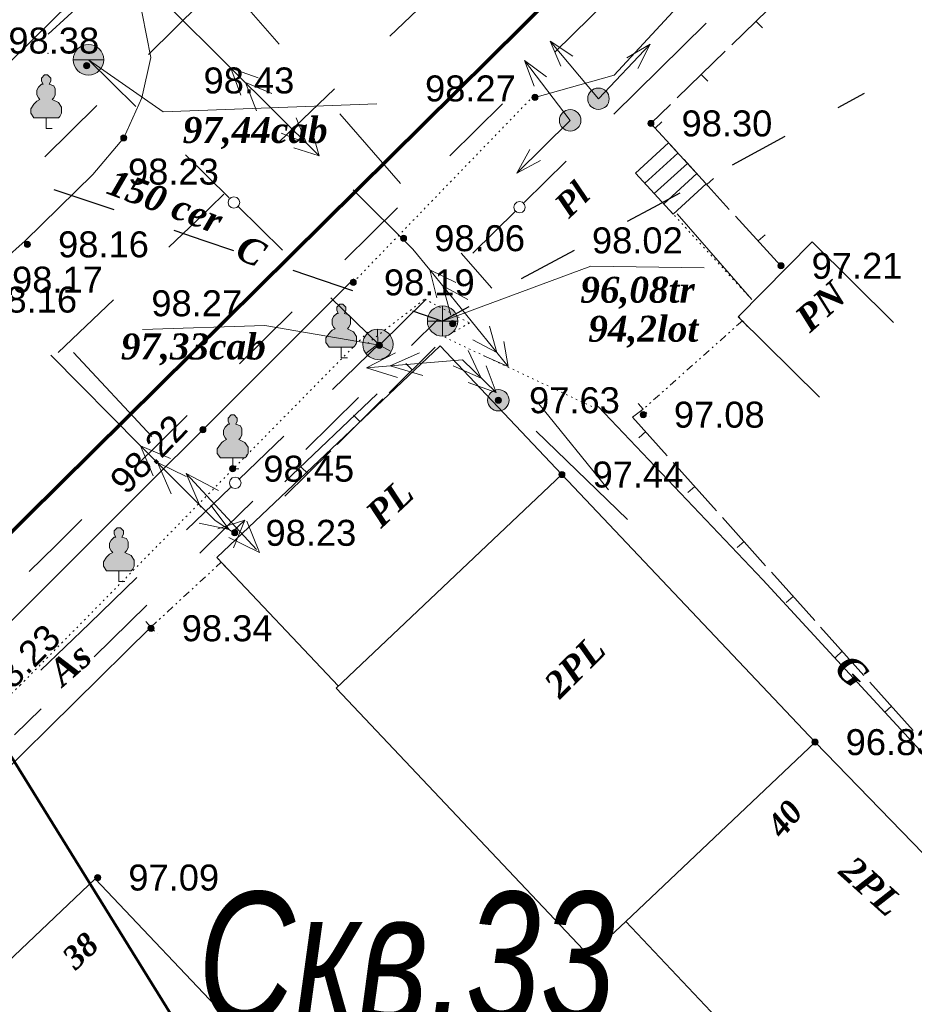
# Model space of a CAD drawing. Header units: millimetres. Extents: x 9396 to 25236, y 15106 to 31102.
# Tile 39 of 256: x 10023 to 10081, y 16314 to 16378. Entities that reach past the tile are written whole.
import ezdxf
from ezdxf.enums import TextEntityAlignment as Align

# ---------------------------------------------------------------- set-up
doc = ezdxf.new("R2010")
doc.units = ezdxf.units.MM
for name, pattern in [('DIVIDE', [1.25, 0.5, -0.25, 0, -0.25, 0, -0.25]), ('DOT', [0.25, 0, -0.25]), ('HIDDEN', [0.375, 0.25, -0.125])]:
    doc.linetypes.add(name, pattern=pattern)
for name, color, linetype, lineweight, true_color in [('1001010', 7, 'Continuous', 9, 0x000000), ('1060000', 7, 'Continuous', 9, 0x000000), ('1070000', 7, 'DOT', 9, 0x000000), ('2030023', 7, 'Continuous', 9, 0x000000), ('21100200', 7, 'HIDDEN', 0, 0x800080), ('3000105', 7, 'DIVIDE', 9, 0x000000), ('3000113', 7, 'Continuous', 9, 0x000000), ('3000220', 7, 'Continuous', 9, 0x000000), ('4000210', 7, 'Continuous', 9, 0x000000), ('5010210', 7, 'Continuous', 20, 0x008000), ('5010320', 7, 'Continuous', 20, 0x800000), ('5010420', 7, 'Continuous', 9, 0x000000), ('5010430', 7, 'Continuous', 9, 0x000000), ('6011210', 1, 'Continuous', 9, 0xff0000), ('6011300', 1, 'Continuous', 20, 0xff0000), ('6011400', 7, 'Continuous', 9, 0xc0c0c0), ('8010110', 7, 'Continuous', 20, 0x0080ff), ('8010120', 7, 'Continuous', 20, 0x0080ff), ('9010110', 7, 'Continuous', 9, 0x000000), ('9010120', 7, 'Continuous', 20, 0x000000), ('9010200', 7, 'Continuous', 9, 0x000000)]:
    doc.layers.add(name, color=color, linetype=linetype, lineweight=lineweight, true_color=true_color)
doc.layers.add('sloii', color=140, linetype='Continuous', lineweight=50)
doc.layers.add('Канализация', color=1, linetype='Continuous', lineweight=70)
doc.styles.add('1', font='timesbi.ttf', dxfattribs={"height": 0.0012697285})
doc.styles.add('10', font='timesbi.ttf', dxfattribs={"height": 0.001481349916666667})
doc.styles.add('12', font='timesbi.ttf', dxfattribs={"height": 0.001692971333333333})
doc.styles.add('13', font='timesbi.ttf', dxfattribs={"height": 0.001692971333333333})
doc.styles.add('2', font='timesbi.ttf', dxfattribs={"height": 0.001692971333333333})
doc.styles.add('3', font='timesbi.ttf', dxfattribs={"height": 0.001692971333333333})
doc.styles.add('9', font='timesbi.ttf', dxfattribs={"height": 0.001692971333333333})
doc.styles.add('F2', font='arial.ttf', dxfattribs={"height": 0.001692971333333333})
doc.styles.add('style1', font='ARIALNI.TTF')

# ---------------------------------------------------------------- blocks, each defined once
blk = doc.blocks.new('SYMBOL21100200')
at = {"true_color": 0x800080}
h = blk.add_hatch(color=216, dxfattribs=at)
edge = h.paths.add_edge_path()
edge.add_arc((0, 0), 0.1, 0, 360)
at = {"color": 216, "linetype": 'Continuous', "lineweight": 0, "true_color": 0x800080}
blk.add_circle((0, 0), 0.1, dxfattribs=at)
blk = doc.blocks.new('SYMBOL4000210')
at = {"true_color": 0xffffff}
blk.add_hatch(color=7, dxfattribs=at).paths.add_polyline_path([(0.05, 1.75), (-0.05, 1.75), (-0.15, 1.65), (-0.15, 1.55), (-0.1, 1.45), (-0.15, 1.45), (-0.25, 1.35), (-0.3, 1.25), (-0.3, 1.1), (-0.25, 1), (-0.2, 0.95), (-0.3, 0.9), (-0.35, 0.85), (-0.4, 0.8), (-0.5, 0.65), (-0.5, 0.5), (-0.4, 0.35), (-0.3, 0.35), (-0.1, 0.35), (0, 0.35), (0.15, 0.35), (0.4, 0.35), (0.45, 0.4), (0.5, 0.5), (0.5, 0.7), (0.4, 0.85), (0.2, 0.95), (0.25, 1), (0.3, 1.1), (0.3, 1.3), (0.25, 1.4), (0.1, 1.45), (0.15, 1.55), (0.15, 1.65)])
at = {"color": 18, "linetype": 'Continuous', "lineweight": 0, "true_color": 0x000000, "flags": 128}
blk.add_lwpolyline([(0.05, 1.75), (-0.05, 1.75), (-0.15, 1.65), (-0.15, 1.55), (-0.1, 1.45), (-0.15, 1.45), (-0.25, 1.35), (-0.3, 1.25), (-0.3, 1.1), (-0.25, 1), (-0.2, 0.95), (-0.3, 0.9), (-0.35, 0.85), (-0.4, 0.8), (-0.5, 0.65), (-0.5, 0.5), (-0.4, 0.35), (-0.3, 0.35), (-0.1, 0.35), (0, 0.35), (0.15, 0.35), (0.4, 0.35), (0.45, 0.4), (0.5, 0.5), (0.5, 0.7), (0.4, 0.85), (0.2, 0.95), (0.25, 1), (0.3, 1.1), (0.3, 1.3), (0.25, 1.4), (0.1, 1.45), (0.15, 1.55), (0.15, 1.65), (0.05, 1.75)], close=True, dxfattribs=at)
blk.add_lwpolyline([(0, 0.35), (0, 0), (0.2, 0)], dxfattribs=at)
blk = doc.blocks.new('SYMBOL5010420')
at = {"true_color": 0xffffff}
h = blk.add_hatch(color=7, dxfattribs=at)
edge = h.paths.add_edge_path()
edge.add_arc((0, 0), 0.5, 0, 360)
at = {"color": 18, "linetype": 'Continuous', "lineweight": 9, "true_color": 0x000000, "flags": 128}
blk.add_lwpolyline([(-0.5, 0), (0.5, 0)], dxfattribs=at)
at = {"color": 18, "linetype": 'Continuous', "lineweight": 9, "true_color": 0x000000}
blk.add_circle((0, 0), 0.5, dxfattribs=at)
blk = doc.blocks.new('SYMBOL9010200')
at = {"true_color": 0xffffff}
h = blk.add_hatch(color=7, dxfattribs=at)
edge = h.paths.add_edge_path()
edge.add_arc((0.01, 0), 0.495, 0, 360)
at = {"color": 18, "linetype": 'Continuous', "lineweight": 0, "true_color": 0x000000, "flags": 128}
for points in [[(0.0025, 0.007), (-0.007, 0.495)], [(0.0025, 0.0025), (-0.3845, -0.3005)], [(0.005, 0), (0.44, -0.238)]]:
    blk.add_lwpolyline(points, dxfattribs=at)
at = {"color": 18, "linetype": 'Continuous', "lineweight": 0, "true_color": 0x000000}
blk.add_circle((0.01, 0), 0.495, dxfattribs=at)
blk = doc.blocks.new('SYMBOL5010430')
at = {"true_color": 0xffffff}
h = blk.add_hatch(color=7, dxfattribs=at)
edge = h.paths.add_edge_path()
edge.add_arc((0, 0), 0.495, 0, 360)
at = {"color": 18, "linetype": 'Continuous', "lineweight": 0, "true_color": 0x000000, "flags": 128}
for points in [[(0, -0.495), (0, 0.495)], [(-0.495, 0), (0.495, 0)]]:
    blk.add_lwpolyline(points, dxfattribs=at)
at = {"color": 18, "linetype": 'Continuous', "lineweight": 0, "true_color": 0x000000}
blk.add_circle((0, 0), 0.495, dxfattribs=at)
blk = doc.blocks.new('SYMBOL2030023')
at = {"true_color": 0xffffff}
h = blk.add_hatch(color=7, dxfattribs=at)
edge = h.paths.add_edge_path()
edge.add_arc((0, 0), 0.35, 0, 360)
at = {"color": 18, "linetype": 'Continuous', "lineweight": 0, "true_color": 0x000000}
blk.add_circle((0, 0), 0.35, dxfattribs=at)

msp = doc.modelspace()

# ---------------------------------------------------------------- linework, layer by layer
at = {"layer": '1001010', "color": 253}
for p, q in [((10074.79402277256, 16353.89540226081, 194.12), (10069.49798098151, 16359.13745991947, 194.12)), ((10059.77740280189, 16317.49030739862, 191.0731789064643), (10062.15963498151, 16319.71939991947, 191.0731789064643))]:
    msp.add_line(p, q, dxfattribs=at)
for points in [[(10069.49798098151, 16359.13745991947, 194.12), (10074.32298129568, 16364.01214939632, 195.099968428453), (10079.61902308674, 16358.77009173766, 195.099968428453)], [(10043.42827092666, 16335.07304386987, 191.0731789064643), (10035.49800274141, 16343.45509703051, 191.0731789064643), (10050.06771279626, 16357.23951308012, 191.0731789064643), (10057.99798098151, 16348.85745991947, 191.0731789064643)], [(10074.49798098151, 16331.41745991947, 191.0731789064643), (10057.99798098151, 16348.85745991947, 191.0731789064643), (10043.27740280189, 16334.93030739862, 191.0731789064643), (10059.77740280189, 16317.49030739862, 191.0731789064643)], [(10062.15963498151, 16319.71939991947, 0), (10074.49798498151, 16331.41745991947, 0), (10087.88299698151, 16317.61929991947, 0), (10078.25797898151, 16308.51745991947, 0)], [(10036.59154157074, 16313.00024198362, 98.34), (10027.56772635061, 16322.50868654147, 98.34), (10014.36108226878, 16309.97516277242, 98.34), (10023.3848974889, 16300.46671821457, 98.34)], [(10062.15963498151, 16319.71939991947, 0), (10072.87816498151, 16308.38479991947, 0), (10075.78446698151, 16311.13313991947, 0), (10078.25797898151, 16308.51745991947, 0)]]:
    msp.add_polyline3d(points, dxfattribs=at)
at = {"layer": '1060000', "color": 253}
for p, q in [((10063.41295571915, 16367.83503372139, 196.1454631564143), (10065.56608760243, 16369.80255078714, 196.1454631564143)), ((10064.0231979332, 16367.16722148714, 195.9885848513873), (10066.17632981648, 16369.1347385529, 195.9885848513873)), ((10064.63344014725, 16366.4994092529, 195.8317065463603), (10066.78657203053, 16368.46692631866, 195.8317065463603)), ((10065.50703223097, 16365.85139456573, 193.3834624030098), (10070.37798098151, 16360.25745991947, 194.4)), ((10018.65798098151, 16335.89745991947, 192.6425854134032), (10044.43447835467, 16361.61512305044, 192.6425854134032))]:
    msp.add_line(p, q, dxfattribs=at)
for points in [[(10056.23798098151, 16373.43745991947, 196.54), (10061.40210520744, 16374.87412383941, 195.51), (10080.26089314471, 16395.26200269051, 195.51)], [(10024.49524023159, 16392.9369125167, 188.4957921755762), (10028.06311903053, 16388.00984179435, 196.62), (10030.35675540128, 16380.36438722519, 196.42), (10031.20625035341, 16376.03196296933, 196.62), (10030.61160388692, 16373.39852861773, 196.5421763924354), (10029.43798098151, 16370.79745991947, 196.46)], [(10027.13883186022, 16375.88821714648, 196.0162896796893), (10032.00957986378, 16372.49553797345, 196.86), (10045.9412970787, 16373.00523494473, 196.86)], [(10011.49798098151, 16354.91745991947, 187.9653542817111), (10020.15798098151, 16361.55745991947, 104.4343162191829), (10023.01968160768, 16364.08782181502, 104.4343162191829), (10027.42230712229, 16368.41796220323, 104.4343162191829), (10029.43798098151, 16370.79745991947, 104.4343162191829)], [(10050.21798098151, 16358.85745991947, 196.08), (10059.87887474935, 16362.43258623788, 192.1341387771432), (10067.27237308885, 16362.33236467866, 192.1341387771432)], [(10046.09798098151, 16357.27745991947, 196.54), (10038.63564049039, 16358.56382075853, 191.2762384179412), (10030.65038794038, 16358.30897227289, 191.2762384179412)]]:
    msp.add_polyline3d(points, dxfattribs=at)
msp.add_polyline3d([(10067.39681424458, 16367.79911408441, 195.6748282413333), (10064.95584538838, 16370.47036302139, 196.3023414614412), (10062.8027135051, 16368.50284595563, 196.3023414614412), (10065.2436823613, 16365.83159701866, 195.6748282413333), (10067.39681424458, 16367.79911408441, 195.6748282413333)], close=True, dxfattribs=at)
at = {"layer": '1070000', "color": 253}
for p, q in [((10044.39798098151, 16361.37745991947, 196.38), (10056.30513549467, 16373.68483090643, 194.42)), ((10070.37798098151, 16360.25745991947, 194.4), (10064.75702132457, 16366.36416947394, 195.7999368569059))]:
    msp.add_line(p, q, dxfattribs=at)
for points in [[(10045.3378613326, 16357.40848960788, 196.0038292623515), (10049.06022153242, 16360.2866399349, 196.5177683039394), (10051.97271123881, 16358.73371974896, 195.4), (10050.35867082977, 16357.79927530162, 195.4), (10060.4676607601, 16353.0421035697, 195.4)], [(10045.35430619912, 16358.14189610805, 152.7013891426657), (10022.702760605, 16335.14335147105, 152.7013891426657), (9997.588316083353, 16311.2179601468, 152.7013891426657)]]:
    msp.add_polyline3d(points, dxfattribs=at)
at = {"layer": '3000105', "color": 253}
for p, q in [((10070.09582269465, 16358.50196690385, 195.5749921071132), (10069.36366107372, 16359.3229050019, 195.5749921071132)), ((10069.76302195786, 16358.87512058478, 196.54), (10063.2936538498, 16353.10535176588, 194.6099842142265)), ((10062.96085311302, 16353.47850544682, 195.5749921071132), (10063.69301473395, 16352.65756734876, 195.5749921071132)), ((10031.20625035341, 16338.90903356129, 98.34), (10035.79155170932, 16343.14482466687, 98.34)), ((10036.13083035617, 16342.77755092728, 98.34), (10035.38441733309, 16343.58555315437, 98.34)), ((10030.86697170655, 16339.27630730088, 98.34), (10031.61338472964, 16338.46830507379, 98.34))]:
    msp.add_line(p, q, dxfattribs=at)
at = {"layer": '3000113', "color": 253}
msp.add_line((10031.20625035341, 16338.90903356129, 150.1033864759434), (10020.30129776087, 16328.15418533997, 150.1033864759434), dxfattribs=at)
at = {"layer": '3000220', "color": 253}
for p, q in [((10072.23088953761, 16379.92672905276, 195.51), (10069.08088953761, 16376.86672905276, 195.51)), ((10070.65088953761, 16378.39672905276, 195.51), (10071.07088953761, 16377.96672905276, 195.51)), ((10068.65088953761, 16376.45672905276, 195.51), (10065.51088953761, 16373.39672905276, 195.51)), ((10067.08088953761, 16374.92672905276, 195.51), (10067.50088953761, 16374.49672905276, 195.51)), ((10064.07088953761, 16371.43672905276, 195.51), (10064.52088953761, 16371.83672905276, 195.51)), ((10065.96088953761, 16369.37672905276, 195.51), (10068.91088953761, 16366.13672905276, 195.51)), ((10067.44088953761, 16367.75672905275, 195.51), (10067.88088953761, 16368.15672905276, 195.51)), ((10069.32088953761, 16365.69672905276, 195.51), (10072.28088953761, 16362.45672905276, 195.51)), ((10070.80088953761, 16364.07672905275, 195.51), (10071.24088953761, 16364.47672905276, 195.51)), ((10046.74088953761, 16354.18672905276), (10049.74088953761, 16357.15672905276)), ((10048.24088953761, 16355.67672905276), (10047.82088953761, 16356.09672905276)), ((10043.34088953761, 16350.81672905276), (10046.33088953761, 16353.78672905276)), ((10044.84088953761, 16352.29672905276), (10044.41088953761, 16352.72672905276)), ((10063.46088953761, 16351.65672905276), (10063.01088953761, 16351.25672905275)), ((10039.94088953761, 16347.43672905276), (10042.93088953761, 16350.40672905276)), ((10068.07088953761, 16346.49672905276), (10065.25088953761, 16349.64672905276)), ((10041.43088953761, 16348.92672905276), (10041.01088953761, 16349.34672905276)), ((10066.66088953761, 16348.07672905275), (10066.21088953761, 16347.67672905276)), ((10071.28088953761, 16342.91672905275), (10068.46088953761, 16346.06672905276)), ((10069.87088953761, 16344.49672905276), (10069.42088953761, 16344.09672905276)), ((10074.48088953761, 16339.33672905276), (10071.66088953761, 16342.48672905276)), ((10073.07088953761, 16340.91672905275), (10072.62088953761, 16340.51672905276)), ((10077.68088953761, 16335.75672905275), (10074.86088953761, 16338.90672905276)), ((10076.27088953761, 16337.33672905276), (10075.83088953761, 16336.93672905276)), ((10080.89088953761, 16332.17672905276), (10078.07088953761, 16335.32672905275)), ((10079.48088953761, 16333.75672905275), (10079.03088953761, 16333.35672905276))]:
    msp.add_line(p, q, dxfattribs=at)
for points in [[(10065.08088953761, 16372.97672905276, 195.51), (10063.80088953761, 16371.73672905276, 195.51), (10065.55088953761, 16369.81672905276, 195.51)], [(10064.87088953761, 16350.07672905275, 0), (10062.61088953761, 16352.59672905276, 0), (10063.29088953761, 16353.10672905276, 0)]]:
    msp.add_polyline3d(points, dxfattribs=at)
at = {"layer": '5010210'}
for p, q in [((10057.56088953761, 16376.40672905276, 123.1467717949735), (10060.99088953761, 16379.78672905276, 123.1467717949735)), ((10034.43088953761, 16379.57672905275, 143.8465440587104), (10031.06088953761, 16376.23672905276, 143.8465440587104)), ((10025.99088953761, 16371.22672905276, 143.8465440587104), (10027.68088953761, 16372.89672905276, 143.8465440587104)), ((10054.13088953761, 16373.01672905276, 123.1467717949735), (10052.42088953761, 16371.32672905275, 123.1467717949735)), ((10052.42088953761, 16371.32672905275, 123.1467717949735), (10050.70088953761, 16369.62672905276, 123.1467717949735)), ((10024.30088953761, 16369.55672905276, 143.8465440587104), (10025.99088953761, 16371.22672905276, 143.8465440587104)), ((10043.85088953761, 16362.85672905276, 123.1467717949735), (10047.28088953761, 16366.24672905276, 123.1467717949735)), ((10040.42088953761, 16359.46672905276, 123.1467717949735), (10038.71088953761, 16357.77672905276, 123.1467717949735)), ((10038.71088953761, 16357.77672905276, 123.1467717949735), (10036.99088953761, 16356.07672905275, 123.1467717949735)), ((10030.14088953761, 16349.30672905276, 123.1467717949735), (10033.57088953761, 16352.69672905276, 123.1467717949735)), ((10026.71088953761, 16345.91672905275, 123.1467717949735), (10025.00088953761, 16344.22672905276, 123.1467717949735)), ((10025.00088953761, 16344.22672905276, 123.1467717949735), (10023.28088953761, 16342.53672905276, 123.1467717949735))]:
    msp.add_line(p, q, dxfattribs=at)
at = {"layer": '5010320', "lineweight": 30}
for p, q in [((10048.58088953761, 16379.13672905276, 191.2762384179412), (10046.78088953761, 16377.41672905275, 191.2762384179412)), ((10039.57088953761, 16370.54672905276, 191.2762384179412), (10043.18088953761, 16373.98672905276, 191.2762384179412)), ((10077.71088953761, 16373.68672905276, 196.53699091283), (10075.99088953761, 16372.75672905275, 196.53699091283)), ((10069.12088953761, 16369.04672905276, 196.53699091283), (10072.56088953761, 16370.90672905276, 196.53699091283)), ((10028.81088953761, 16366.09672905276, 196.0162896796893), (10024.91088953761, 16367.40672905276, 196.0162896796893)), ((10035.97088953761, 16367.11672905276, 191.2762384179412), (10034.17088953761, 16365.39672905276, 191.2762384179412)), ((10065.68088953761, 16367.19672905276, 196.53699091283), (10063.96088953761, 16366.26672905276, 196.53699091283)), ((10063.96088953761, 16366.26672905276, 196.53699091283), (10062.25088953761, 16365.34672905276, 196.53699091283)), ((10034.17088953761, 16365.39672905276, 191.2762384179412), (10032.37088953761, 16363.67672905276, 191.2762384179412)), ((10032.70088953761, 16364.77672905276, 196.0162896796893), (10034.65088953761, 16364.11672905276, 196.0162896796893)), ((10034.65088953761, 16364.11672905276, 196.0162896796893), (10036.59088953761, 16363.45672905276, 196.0162896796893)), ((10055.37088953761, 16361.63672905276, 196.53699091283), (10058.81088953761, 16363.48672905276, 196.53699091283)), ((10044.38088953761, 16360.82672905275, 196.0162896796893), (10040.49088953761, 16362.14672905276, 196.0162896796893)), ((10025.16088953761, 16356.80672905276, 191.2762384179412), (10028.76088953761, 16360.24672905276, 191.2762384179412)), ((10051.94088953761, 16359.78672905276, 196.53699091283), (10050.22088953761, 16358.85672905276, 196.53699091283)), ((10048.27088953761, 16359.51672905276, 196.0162896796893), (10050.22088953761, 16358.85672905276, 196.0162896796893)), ((10048.20088953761, 16357.26672905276, 196.3078903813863), (10049.92088953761, 16358.95672905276, 196.3078903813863)), ((10044.75088953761, 16353.88672905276, 196.3078903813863), (10041.30088953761, 16350.49672905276, 196.3078903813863)), ((10036.12088953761, 16345.42672905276, 196.3078903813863), (10037.85088953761, 16347.11672905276, 196.3078903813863)), ((10034.40088953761, 16343.72672905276, 196.3078903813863), (10036.12088953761, 16345.42672905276, 196.3078903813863)), ((10030.95088953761, 16340.34672905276, 196.3078903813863), (10027.50088953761, 16336.96672905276, 196.3078903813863)), ((10022.32088953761, 16331.88672905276, 196.3078903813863), (10024.05088953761, 16333.57672905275, 196.3078903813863))]:
    msp.add_line(p, q, dxfattribs=at)
at = {"layer": '6011210'}
for p, q in [((10060.38271126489, 16373.34503292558, 196.4), (10057.22644611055, 16377.09309779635, 196.4)), ((10060.38271126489, 16373.34503292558, 193.507784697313), (10063.75908092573, 16376.89610711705, 193.507784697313)), ((10058.53798098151, 16371.93745991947, 196.75), (10055.56156109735, 16375.82987879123, 196.75)), ((10058.53798098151, 16371.93745991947, 196.725), (10055.05355238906, 16368.49235362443, 196.725))]:
    msp.add_line(p, q, dxfattribs=at)
for points in [[(10057.93902127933, 16375.47068088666, 196.4), (10057.22644611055, 16377.09309779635, 196.4), (10057.22644611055, 16377.09309779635, 196.4), (10058.70393247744, 16376.11481663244, 196.4)], [(10062.2253328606, 16376.00862930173, 193.507784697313), (10063.75908092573, 16376.89610711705, 193.507784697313), (10063.75908092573, 16376.89610711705, 193.507784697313), (10062.95004187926, 16375.3195742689, 193.507784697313)], [(10056.19701096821, 16374.17573143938, 196.75), (10055.56156109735, 16375.82987879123, 196.75), (10055.56156109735, 16375.82987879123, 196.75), (10056.99138216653, 16374.7831640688, 196.75)], [(10056.61397723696, 16369.33204064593, 196.725), (10055.05355238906, 16368.49235362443, 196.725), (10055.05355238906, 16368.49235362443, 196.725), (10055.9108943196, 16370.04314852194, 196.725)]]:
    msp.add_polyline3d(points, dxfattribs=at)
at = {"layer": '6011300'}
for p, q in [((10020.78088953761, 16374.54672905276, 131.4276062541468), (10025.91088953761, 16379.55672905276, 131.4276062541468)), ((10036.42088953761, 16375.34672905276, 152.0810495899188), (10042.17088953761, 16369.62672905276, 152.0810495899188)), ((10036.42088953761, 16375.34672905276, 152.0810495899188), (10038.19088953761, 16374.70672905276, 152.0810495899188)), ((10036.42088953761, 16375.34672905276, 152.0810495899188), (10037.07088953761, 16373.57672905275, 152.0810495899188)), ((10049.38088953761, 16362.19672905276, 152.0810495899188), (10054.50088953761, 16355.90672905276, 152.0810495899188)), ((10049.38088953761, 16362.19672905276, 152.0810495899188), (10051.08088953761, 16361.37672905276, 152.0810495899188)), ((10049.38088953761, 16362.19672905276, 152.0810495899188), (10049.84088953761, 16360.36672905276, 152.0810495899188)), ((10024.69088953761, 16356.62672905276, 95.1312007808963), (10030.53088953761, 16350.73672905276, 95.1312007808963)), ((10045.26088953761, 16355.81672905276, 95.1312007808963), (10047.15088953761, 16356.77672905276, 95.1312007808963)), ((10045.26088953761, 16355.81672905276, 95.1312007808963), (10047.28088953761, 16355.17672905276, 95.1312007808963)), ((10039.94088953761, 16348.38672905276, 95.1312007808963), (10045.95088953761, 16354.10672905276, 95.1312007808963)), ((10056.49088953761, 16353.45672905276, 152.0810495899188), (10061.04088953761, 16347.86672905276, 152.0810495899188)), ((10056.32088953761, 16351.68672905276, 95.1312007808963), (10062.28088953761, 16345.92672905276, 95.1312007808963)), ((10030.53088953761, 16350.73672905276, 95.1312007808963), (10032.49088953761, 16349.90672905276, 95.1312007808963)), ((10030.53088953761, 16350.73672905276, 95.1312007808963), (10031.35088953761, 16348.77672905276, 95.1312007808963))]:
    msp.add_line(p, q, dxfattribs=at)
for points in [[(10031.34088953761, 16380.46672905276, 152.0810495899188), (10032.14088953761, 16379.59672905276, 152.0810495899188), (10036.42088953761, 16375.34672905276, 152.0810495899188)], [(10037.37088953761, 16374.39672905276, 152.0810495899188), (10039.08088953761, 16373.68672905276, 152.0810495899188), (10037.37088953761, 16374.39672905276, 152.0810495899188), (10038.09088953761, 16372.55672905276, 152.0810495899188)], [(10040.68088953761, 16372.09672905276, 152.0810495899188), (10041.34088953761, 16370.45672905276, 152.0810495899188), (10039.69088953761, 16371.09672905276, 152.0810495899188)], [(10041.71088953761, 16371.20672905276, 152.0810495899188), (10042.17088953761, 16369.62672905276, 152.0810495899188), (10040.52088953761, 16370.13672905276, 152.0810495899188)], [(10044.40088953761, 16367.40672905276, 152.0810495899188), (10048.28088953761, 16363.54672905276, 152.0810495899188), (10049.38088953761, 16362.19672905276, 152.0810495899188)], [(10050.23088953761, 16361.14672905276, 152.0810495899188), (10051.86088953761, 16360.25672905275, 152.0810495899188), (10050.23088953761, 16361.14672905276, 152.0810495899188), (10050.75088953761, 16359.24672905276, 152.0810495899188)], [(10053.28088953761, 16358.51672905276, 152.0810495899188), (10053.76088953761, 16356.81672905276, 152.0810495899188), (10052.19088953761, 16357.62672905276, 152.0810495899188)], [(10054.21088953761, 16357.52672905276, 152.0810495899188), (10054.50088953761, 16355.90672905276, 152.0810495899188), (10052.91088953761, 16356.58672905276, 152.0810495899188)], [(10046.80088953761, 16355.94672905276, 95.1312007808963), (10048.71088953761, 16356.79672905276, 95.1312007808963), (10046.80088953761, 16355.94672905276, 95.1312007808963), (10048.94088953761, 16355.31672905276, 95.1312007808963)], [(10051.88088953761, 16356.94672905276, 95.1312007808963), (10052.74088953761, 16355.14672905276, 95.1312007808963), (10050.91088953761, 16355.93672905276, 95.1312007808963)], [(10045.26088953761, 16355.81672905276, 95.1312007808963), (10051.51088953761, 16356.32672905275, 95.1312007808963), (10053.71088953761, 16354.20672905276, 95.1312007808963)], [(10053.07088953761, 16355.93672905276, 95.1312007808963), (10053.71088953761, 16354.20672905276, 95.1312007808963), (10051.88088953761, 16354.85672905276, 95.1312007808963)], [(10030.53088953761, 16350.73672905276, 95.1312007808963), (10035.39088953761, 16345.85672905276, 95.1312007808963), (10036.53088953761, 16345.12672905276, 95.1312007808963), (10037.32088953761, 16345.88672905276, 95.1312007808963)], [(10031.63088953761, 16349.63672905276, 95.1312007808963), (10033.51088953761, 16348.73672905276, 95.1312007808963), (10031.63088953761, 16349.63672905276, 95.1312007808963), (10032.52088953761, 16347.60672905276, 95.1312007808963)], [(10035.11088953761, 16346.86672905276, 95.1312007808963), (10036.31088953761, 16345.26672905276, 95.1312007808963), (10034.36088953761, 16345.67672905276, 95.1312007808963)], [(10035.57088953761, 16345.31672905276, 95.1312007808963), (10037.32088953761, 16345.88672905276, 95.1312007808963), (10036.59088953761, 16344.08672905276, 95.1312007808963)]]:
    msp.add_polyline3d(points, dxfattribs=at)
at = {"layer": '6011400'}
for p, q in [((10031.27088953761, 16351.32672905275, 172.5201239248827), (10026.17088953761, 16356.81672905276, 172.5201239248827)), ((10038.08088953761, 16343.97672905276, 172.5201239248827), (10033.50088953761, 16348.92672905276, 172.5201239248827))]:
    msp.add_line(p, q, dxfattribs=at)
for points in [[(10034.44088953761, 16346.73672905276, 172.5201239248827), (10033.50088953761, 16348.92672905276, 172.5201239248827), (10035.61088953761, 16347.81672905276, 172.5201239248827)], [(10038.28088953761, 16343.77672905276, 172.5201239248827), (10036.29088953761, 16344.74672905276, 172.5201239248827), (10038.28088953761, 16343.77672905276, 172.5201239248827), (10037.46088953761, 16345.82672905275, 172.5201239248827)]]:
    msp.add_polyline3d(points, dxfattribs=at)
at = {"layer": '8010110'}
for p, q in [((10060.35797698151, 16353.29745991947), (10071.08611898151, 16341.98455991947)), ((10071.08611898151, 16341.98455991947), (10088.51848625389, 16323.08137592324))]:
    msp.add_line(p, q, dxfattribs=at)
at = {"layer": '8010120'}
for p, q in [((10039.56088953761, 16376.89672905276, 146.199835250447), (10037.59088953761, 16379.16672905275, 146.199835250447)), ((10043.52088953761, 16372.35672905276, 146.199835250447), (10047.48088953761, 16367.81672905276, 146.199835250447)), ((10053.42088953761, 16361.00672905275, 146.199835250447), (10051.44088953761, 16363.27672905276, 146.199835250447))]:
    msp.add_line(p, q, dxfattribs=at)
at = {"layer": '9010110'}
msp.add_point((10024.49867697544, 16376.31471313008), dxfattribs=at)
at = {"layer": '9010120', "color": 253}
for p, q in [((10024.50088953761, 16377.55672905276, 196.8160957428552), (10028.21088953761, 16380.94672905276, 196.8160957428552)), ((10067.41088953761, 16378.26672905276, 196.4090724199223), (10064.37088953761, 16375.27672905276, 196.4090724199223)), ((10027.14088953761, 16375.88672905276, 196.2781448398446), (10030.23088953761, 16372.84672905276, 196.2781448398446)), ((10064.37088953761, 16375.27672905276, 196.4090724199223), (10061.38088953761, 16372.33672905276, 196.4090724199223)), ((10036.30088953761, 16366.89672905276, 196.2781448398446), (10033.46088953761, 16369.68672905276, 196.2781448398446)), ((10055.54088953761, 16366.57672905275, 196.4090724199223), (10058.28088953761, 16369.27672905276, 196.4090724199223)), ((10039.78088953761, 16363.47672905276, 196.2781448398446), (10036.87088953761, 16366.33672905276, 196.2781448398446)), ((10052.19088953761, 16363.27672905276, 196.4090724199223), (10054.99088953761, 16366.03672905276, 196.4090724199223)), ((10042.94088953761, 16360.37672905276, 196.2781448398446), (10046.10088953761, 16357.27672905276, 196.2781448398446)), ((10049.14088953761, 16360.27672905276, 196.4090724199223), (10046.10088953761, 16357.27672905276, 196.4090724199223)), ((10043.04088953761, 16354.40672905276, 184.6926249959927), (10046.20088953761, 16357.46672905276, 184.6926249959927)), ((10039.87088953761, 16351.35672905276, 184.6926249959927), (10036.96088953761, 16348.55672905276, 184.6926249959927)), ((10036.39088953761, 16348.00672905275, 184.6926249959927), (10033.53088953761, 16345.25672905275, 184.6926249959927)), ((10027.20088953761, 16339.15672905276, 184.6926249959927), (10030.30088953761, 16342.14672905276, 184.6926249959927)), ((10024.03088953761, 16336.10672905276, 184.6926249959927), (10027.20088953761, 16339.15672905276, 184.6926249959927))]:
    msp.add_line(p, q, dxfattribs=at)
for points in [[(10036.62088953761, 16366.20672905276, 196.2781448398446), (10036.81088953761, 16366.25672905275, 196.2781448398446), (10036.94088953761, 16366.39672905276, 196.2781448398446), (10037.00088953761, 16366.58672905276, 196.2781448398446), (10036.94088953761, 16366.77672905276, 196.2781448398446), (10036.81088953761, 16366.90672905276, 196.2781448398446), (10036.62088953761, 16366.95672905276, 196.2781448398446), (10036.43088953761, 16366.90672905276, 196.2781448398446), (10036.29088953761, 16366.77672905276, 196.2781448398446), (10036.24088953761, 16366.58672905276, 196.2781448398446), (10036.29088953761, 16366.39672905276, 196.2781448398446), (10036.43088953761, 16366.25672905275, 196.2781448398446), (10036.62088953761, 16366.20672905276, 196.2781448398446)], [(10055.23088953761, 16365.90672905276, 196.4090724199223), (10055.42088953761, 16365.95672905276, 196.4090724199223), (10055.55088953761, 16366.08672905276, 196.4090724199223), (10055.60088953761, 16366.27672905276, 196.4090724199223), (10055.55088953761, 16366.45672905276, 196.4090724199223), (10055.42088953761, 16366.59672905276, 196.4090724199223), (10055.23088953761, 16366.64672905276, 196.4090724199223), (10055.05088953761, 16366.59672905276, 196.4090724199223), (10054.91088953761, 16366.45672905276, 196.4090724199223), (10054.86088953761, 16366.27672905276, 196.4090724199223), (10054.91088953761, 16366.08672905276, 196.4090724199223), (10055.05088953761, 16365.95672905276, 196.4090724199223), (10055.23088953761, 16365.90672905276, 196.4090724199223)], [(10036.70088953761, 16347.93672905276, 184.6926249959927), (10036.89088953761, 16347.98672905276, 184.6926249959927), (10037.03088953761, 16348.12672905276, 184.6926249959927), (10037.08088953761, 16348.30672905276, 184.6926249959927), (10037.03088953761, 16348.49672905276, 184.6926249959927), (10036.89088953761, 16348.63672905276, 184.6926249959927), (10036.70088953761, 16348.68672905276, 184.6926249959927), (10036.51088953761, 16348.63672905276, 184.6926249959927), (10036.38088953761, 16348.49672905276, 184.6926249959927), (10036.33088953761, 16348.30672905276, 184.6926249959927), (10036.38088953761, 16348.12672905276, 184.6926249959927), (10036.51088953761, 16347.98672905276, 184.6926249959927), (10036.70088953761, 16347.93672905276, 184.6926249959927)]]:
    msp.add_polyline3d(points, close=True, dxfattribs=at)
at = {"layer": 'sloii'}
msp.add_lwpolyline([(10014.85271565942, 16342.1149229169), (10034.42869039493, 16310.61148530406), (10060.33400504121, 16310.61148530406)], dxfattribs=at)
at = {"layer": 'Канализация', "elevation": 52.99886894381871}
msp.add_lwpolyline([(12228.42575802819, 17139.82143745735), (12021.43733709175, 17074.81094244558), (11795.93278399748, 17002.90269367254), (11329.52056454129, 16854.73952835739), (11115.67423104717, 16787.37981993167), (10954.56876142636, 16736.614842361), (10592.24372523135, 16620.20452067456), (10486.13051649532, 16586.84774034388), (10372.91109174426, 16549.12991520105), (10338.9741091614, 16538.58858981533), (10329.34580669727, 16531.156332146), (10310.18453325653, 16524.9627984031), (10297.32130515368, 16526.91831956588), (10197.76119587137, 16494.35237134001), (10167.87768862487, 16483.30145538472), (10086.55726482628, 16408.90076001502), (10007.54635409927, 16330.70119570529)], dxfattribs=at)

# ---------------------------------------------------------------- block references
at = {"layer": '2030023', "color": 253, "xscale": 2, "yscale": 2, "zscale": 2}
for p in [(10060.38271126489, 16373.34503292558, 196.05), (10058.53798098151, 16371.93745991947, 196.7), (10053.85798098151, 16353.69745991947, 191.0731789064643)]:
    msp.add_blockref('SYMBOL2030023', p, dxfattribs=at)
at = {"layer": '21100200', "xscale": 2, "yscale": 2, "zscale": 2}
for p in [(10027.01798098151, 16375.49745991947, 196.86), (10056.23798098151, 16373.43745991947, 196.54), (10063.79798098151, 16371.73745991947, 196.6), (10029.43798098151, 16370.79745991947, 196.46), (10047.67798098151, 16364.25745991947, 196.12), (10023.15798098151, 16363.85745991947, 196.32), (10072.27798098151, 16362.45745991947, 194.42), (10044.39798098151, 16361.37745991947, 196.38), (10050.87798098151, 16358.69745991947, 196.04), (10046.09798098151, 16357.27745991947, 196.54), (10053.85798098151, 16353.69745991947, 195.26), (10063.29798098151, 16352.75745991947, 194.16), (10034.59798098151, 16351.77745991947, 196.44), (10036.53798098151, 16349.23745991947, 196.9), (10057.99798098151, 16348.85745991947, 194.88), (10036.67798098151, 16345.05745991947, 196.46), (10031.21798098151, 16338.83745991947, 196.68), (10074.49798098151, 16331.41745991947, 193.66), (10027.73754736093, 16322.59305865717, 194.18)]:
    msp.add_blockref('SYMBOL21100200', p, dxfattribs=at)
at = {"layer": '4000210', "color": 253, "xscale": 2, "yscale": 2, "zscale": 2}
for p in [(10024.37798098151, 16371.39745991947, 155.2782060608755), (10043.61798098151, 16356.45745991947, 189.9145187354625), (10036.53798098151, 16349.23745991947, 192.6425854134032), (10029.11798098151, 16341.87745991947, 192.6425854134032)]:
    msp.add_blockref('SYMBOL4000210', p, dxfattribs=at)
at = {"layer": '5010420', "color": 253, "xscale": 2, "yscale": 2, "zscale": 2}
msp.add_blockref('SYMBOL5010420', (10027.13883186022, 16375.88821714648, 120.0090977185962), dxfattribs=at)
at = {"layer": '5010430', "color": 253, "xscale": 2, "yscale": 2, "zscale": 2}
msp.add_blockref('SYMBOL5010430', (10050.21798098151, 16358.85745991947, 192.1341387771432), dxfattribs=at)
at = {"layer": '9010200', "color": 253, "xscale": 2, "yscale": 2, "zscale": 2}
msp.add_blockref('SYMBOL9010200', (10045.98926230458, 16357.34466212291, 111.4785641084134), dxfattribs=at)

# ---------------------------------------------------------------- texts
at = {"layer": '1001010', "color": 253, "style": '9'}
for s, rotation, p in [('PN', 41.99999999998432, (10073.59850203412, 16358.671120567, 194.6099842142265)), ('PL', 43.19999999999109, (10045.62799186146, 16345.91627847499, 191.0731789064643)), ('2PL', 45.19999999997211, (10057.2876918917, 16334.77388365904, 191.0731789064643)), ('2PL', 318.0000000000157, (10076.52131598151, 16323.50745991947))]:
    msp.add_text(s, height=1.692971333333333, rotation=rotation, dxfattribs=at).set_placement(p, align=Align.MIDDLE_LEFT)
at = {"layer": '1001010', "color": 1, "true_color": 0xff0000, "style": '10'}
for s, rotation, p in [('40', 50.50000000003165, (10071.80131598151, 16325.56745991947)), ('38', 43.69999999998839, (10025.79631191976, 16317.04770237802, 98.34))]:
    msp.add_text(s, height=1.481349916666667, rotation=rotation, dxfattribs=at).set_placement(p, align=Align.MIDDLE_LEFT)
at = {"layer": '1070000', "color": 253}
for s, height, rotation, style, p in [('Pl', 1.565998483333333, 44.19999999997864, '1', (10057.91155823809, 16366.05114541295, 195.4)), ('As', 1.692971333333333, 41.40000000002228, '2', (10024.91131114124, 16335.61992812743, 152.7013891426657))]:
    msp.add_text(s, height=height, rotation=rotation, dxfattribs=dict(at, style=style)).set_placement(p, align=Align.MIDDLE_LEFT)
at = {"layer": '21100200', "color": 253, "style": 'F2'}
for s, p in [('98.38', (10021.91798098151, 16377.13745991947, 196.76)), ('98.43', (10034.63798098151, 16374.53745991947, 196.86)), ('98.27', (10049.07798098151, 16374.01745991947, 196.54)), ('98.30', (10065.79798098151, 16371.73745991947, 196.6)), ('98.23', (10029.71798098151, 16368.59745991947, 196.46)), ('98.06', (10049.67798098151, 16364.25745991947, 196.12)), ('98.02', (10059.95798098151, 16364.11745991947, 196.04)), ('98.16', (10025.15798098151, 16363.85745991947, 196.32)), ('97.21', (10074.27798098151, 16362.45745991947, 194.42)), ('98.17', (10022.15798098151, 16361.55745991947, 196.34)), ('98.19', (10046.39798098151, 16361.37745991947, 196.38)), ('98.16', (10020.47798098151, 16360.25745991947, 196.32)), ('98.27', (10031.23798098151, 16360.01745991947, 196.54)), ('97.63', (10055.85798098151, 16353.69745991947, 195.26)), ('97.08', (10065.29798098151, 16352.75745991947, 194.16)), ('98.45', (10038.53798098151, 16349.23745991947, 196.9)), ('97.44', (10059.99798098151, 16348.85745991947, 194.88)), ('98.23', (10038.67798098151, 16345.05745991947, 196.46)), ('98.34', (10033.21798098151, 16338.83745991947, 196.68)), ('96.83', (10076.49798098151, 16331.41745991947, 193.66)), ('97.09', (10029.73754736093, 16322.59305865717, 194.18))]:
    msp.add_text(s, height=1.692971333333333, dxfattribs=at).set_placement(p, align=Align.MIDDLE_LEFT)
for s, rotation, p in [('98.22', 46.19999999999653, (10028.99798098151, 16348.05745991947, 196.44)), ('98.23', 45.19999999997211, (10020.67798098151, 16334.45745991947, 196.46))]:
    msp.add_text(s, height=1.692971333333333, rotation=rotation, dxfattribs=at).set_placement(p, align=Align.MIDDLE_LEFT)
at = {"layer": '5010320', "color": 253}
for s, rotation, style, p in [('150 cer', 339.5999999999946, '2', (10028.51088953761, 16367.99672905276, 196.0162896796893)), ('C', 333.6000000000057, '3', (10036.97088953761, 16363.81672905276, 192.3762896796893))]:
    msp.add_text(s, height=1.692971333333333, rotation=rotation, dxfattribs=dict(at, style=style)).set_placement(p, align=Align.MIDDLE_LEFT)
at = {"layer": '5010420', "color": 253, "style": '12'}
msp.add_text('97,44cab', height=1.692971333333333, dxfattribs=at).set_placement((10033.27883186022, 16371.30821714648, 120.0090977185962), align=Align.MIDDLE_LEFT)
at = {"layer": '5010430', "color": 253}
for s, style, p in [('96,08tr', '12', (10059.19798098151, 16360.89745991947, 192.1341387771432)), ('94,2lot', '13', (10059.71798098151, 16358.35745991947, 192.1341387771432))]:
    msp.add_text(s, height=1.692971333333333, dxfattribs=dict(at, style=style)).set_placement(p, align=Align.MIDDLE_LEFT)
at = {"layer": '8010110', "color": 253, "style": '3'}
msp.add_text('G', height=1.692971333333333, rotation=314.9000000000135, dxfattribs=at).set_placement((10076.2623026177, 16336.71296792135), align=Align.MIDDLE_LEFT)
at = {"layer": '9010200', "color": 253, "style": '12'}
msp.add_text('97,33cab', height=1.692971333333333, dxfattribs=at).set_placement((10029.24926230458, 16357.20466212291, 111.4785641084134), align=Align.MIDDLE_LEFT)
at = {"layer": 'sloii', "style": 'style1', "width": 0.9}
msp.add_text('Скв.33', height=8.5, dxfattribs=at).set_placement((10034.26345100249, 16313.16045853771))

doc.saveas('drawing.dxf')
